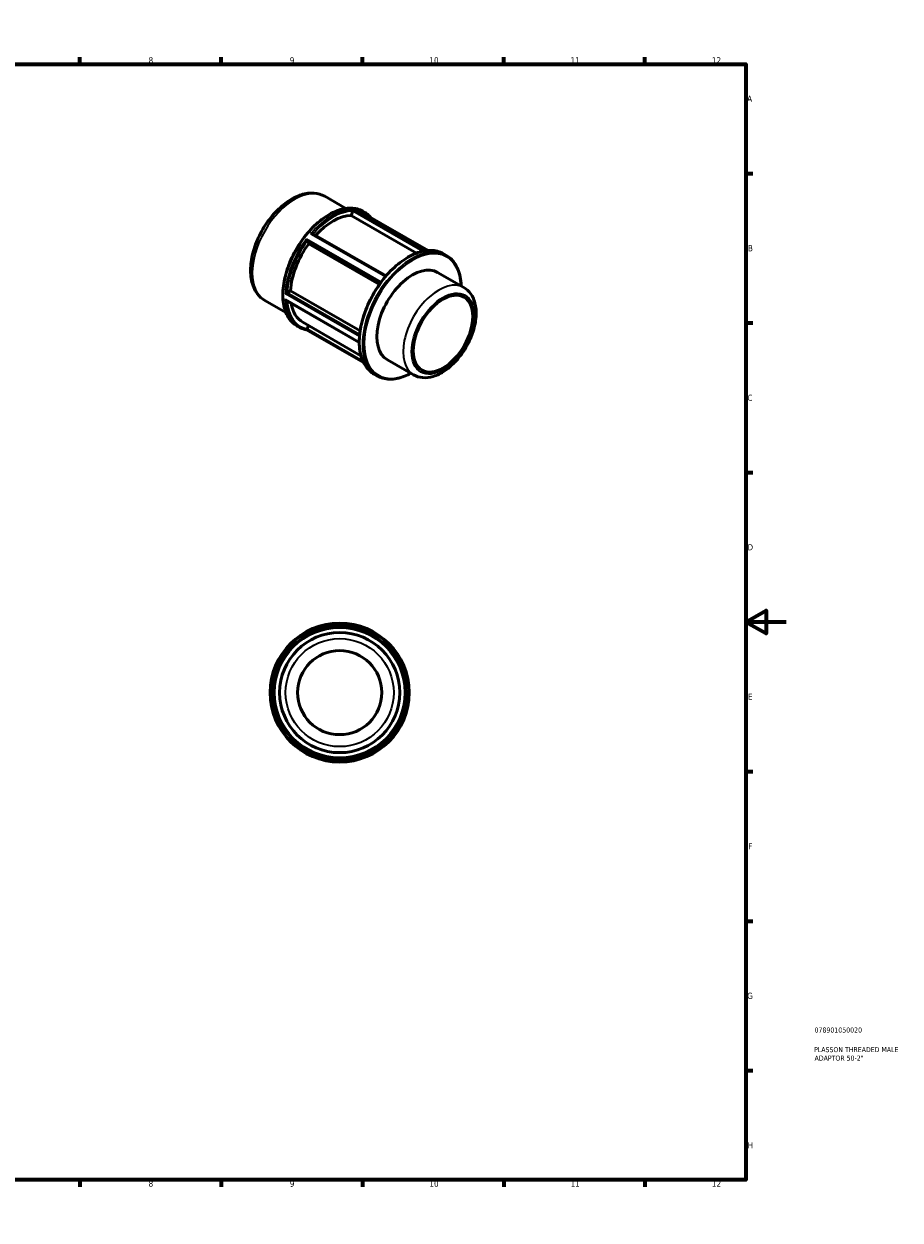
# Model space of a CAD drawing. Header units: millimetres. Extents: x 0 to 898, y 0 to 594.
# Tile 3 of 3: x 463 to 898, y 0 to 594. Entities that reach past the tile are written whole.
import ezdxf

# ---------------------------------------------------------------- set-up
doc = ezdxf.new("R2010")
doc.units = ezdxf.units.MM
for name, color, linetype, lineweight in [('Border (ANSI)', 7, 'Continuous', 70), ('Title (ISO)', 7, 'Continuous', 50), ('Visible (ANSI)', 7, 'Continuous', 50), ('Visible Narrow (ANSI)', 7, 'Continuous', 35)]:
    doc.layers.add(name, color=color, linetype=linetype, lineweight=lineweight)
doc.styles.add('Note Text (ANSI)', font='tahoma.ttf')
doc.styles.add('Note Text (ISO)', font='tahoma.ttf')

# ---------------------------------------------------------------- blocks, each defined once
blk = doc.blocks.new('Borders Default Border')
at = {"layer": 'Border (ANSI)'}
for p, q in [((70.08, 574), (70.08, 577.45)), ((140.17, 574), (140.17, 577.45)), ((210.25, 574), (210.25, 577.45)), ((280.33, 574), (280.33, 577.45)), ((350.42, 574), (350.42, 577.45)), ((490.58, 574), (490.58, 577.45)), ((560.67, 574), (560.67, 577.45)), ((630.75, 574), (630.75, 577.45)), ((700.83, 574), (700.83, 577.45)), ((770.92, 574), (770.92, 577.45)), ((20, 519.75), (16.55, 519.75)), ((821, 519.75), (824.45, 519.75)), ((20, 445.5), (16.55, 445.5)), ((821, 445.5), (824.45, 445.5)), ((20, 371.25), (16.55, 371.25)), ((821, 371.25), (824.45, 371.25)), ((20, 222.75), (16.55, 222.75)), ((821, 222.75), (824.45, 222.75)), ((20, 148.5), (16.55, 148.5)), ((821, 148.5), (824.45, 148.5)), ((20, 74.25), (16.55, 74.25)), ((821, 74.25), (824.45, 74.25)), ((70.08, 20), (70.08, 16.55)), ((140.17, 20), (140.17, 16.55)), ((210.25, 20), (210.25, 16.55)), ((280.33, 20), (280.33, 16.55)), ((350.42, 20), (350.42, 16.55)), ((490.58, 20), (490.58, 16.55)), ((560.67, 20), (560.67, 16.55)), ((630.75, 20), (630.75, 16.55)), ((700.83, 20), (700.83, 16.55)), ((770.92, 20), (770.92, 16.55))]:
    blk.add_line(p, q, dxfattribs=at)
at = {"layer": 'Border (ANSI)', "flags": 128}
for points in [[(420.5, 594), (420.5, 574), (414.73, 584), (426.27, 584), (420.5, 574)], [(20, 20), (20, 574), (821, 574), (821, 20), (20, 20)], [(0, 297), (20, 297), (10, 302.77), (10, 291.23), (20, 297)], [(841, 297), (821, 297), (831, 302.77), (831, 291.23), (821, 297)], [(420.5, 0), (420.5, 20), (414.73, 10), (426.27, 10), (420.5, 20)]]:
    blk.add_lwpolyline(points, dxfattribs=at)
at = {"layer": 'Border (ANSI)', "attachment_point": 7, "style": 'Note Text (ANSI)'}
for s, insert, char_height in [('1', (34.35, 574.4), 3.05), ('2', (104.2, 574.4), 3.05), ('3', (174.26, 574.34), 3.05), ('4', (244.23, 574.4), 3.05), ('5', (314.48, 574.34), 3.05), ('6', (384.49, 574.34), 3.05), ('7', (454.6, 574.4), 3.05), ('8', (524.63, 574.33), 3.05), ('9', (594.7, 574.34), 3.05), ('10', (663.96, 574.34), 3.048), ('11', (734.04, 574.4), 3.048), ('12', (804.13, 574.4), 3.048), ('A', (16.78, 555.35), 3.05), ('A', (821.63, 555.35), 3.05), ('B', (17.15, 481.1), 3.05), ('B', (821.99, 481.1), 3.05), ('C', (16.95, 406.8), 3.05), ('C', (821.8, 406.8), 3.05), ('D', (16.96, 332.6), 3.05), ('D', (821.81, 332.6), 3.05), ('E', (17.21, 258.35), 3.05), ('E', (822.05, 258.35), 3.05), ('F', (17.29, 184.1), 3.05), ('F', (822.14, 184.1), 3.05), ('G', (16.81, 109.79), 3.05), ('G', (821.66, 109.79), 3.05), ('H', (16.97, 35.6), 3.05), ('H', (821.81, 35.6), 3.05), ('1', (34.35, 16.55), 3.05), ('2', (104.2, 16.55), 3.05), ('3', (174.26, 16.49), 3.05), ('4', (244.23, 16.55), 3.05), ('5', (314.48, 16.49), 3.05), ('6', (384.49, 16.49), 3.05), ('7', (454.6, 16.55), 3.05), ('8', (524.63, 16.48), 3.05), ('9', (594.7, 16.49), 3.05), ('10', (663.96, 16.49), 3.048), ('11', (734.04, 16.55), 3.048), ('12', (804.13, 16.55), 3.048)]:
    blk.add_mtext(s, dxfattribs=dict(at, insert=insert, char_height=char_height))
blk = doc.blocks.new('Title Blocks ISO')
at = {"layer": 'Title (ISO)', "color": 232, "true_color": 0xca0064, "style": 'Note Text (ISO)'}
for tag, p in [('PART_NUMBER_001', (34.08, 73.13)), ('DESCRIPTION_001', (33.84, 63.4)), ('DESCRIPTION_002', (34.09, 59.18))]:
    blk.add_attdef(tag, p, '', height=2.5, dxfattribs=at)

msp = doc.modelspace()

# ---------------------------------------------------------------- linework, layer by layer
at = {"layer": 'Visible (ANSI)'}
for p, q in [((612.046, 508.386), (622.495, 502.369)), ((625.109, 498.895), (625.955, 501.076)), ((628.485, 501.587), (663.36, 481.504)), ((630.939, 500.946), (632.006, 500.332)), ((657.591, 480.19), (625.109, 498.895)), ((606.071, 489.78), (642.442, 468.836)), ((604.1, 484.847), (603.255, 486.054)), ((639.177, 464.648), (604.1, 484.847)), ((670.961, 479.875), (672.387, 479.054)), ((668.068, 470.578), (681.092, 463.078)), ((593.365, 460.553), (595.056, 461.527)), ((595.056, 461.527), (629.596, 441.637)), ((582.297, 456.726), (592.746, 450.709)), ((592.898, 456.691), (629.176, 435.8)), ((601.19, 445.846), (630.032, 429.237)), ((598.215, 444.119), (599.281, 443.506)), ((602.976, 442.151), (631.304, 425.837)), ((603.255, 442.544), (603.924, 444.271)), ((643.116, 427.249), (656.141, 419.749)), ((636.527, 420.081), (637.954, 419.259))]:
    msp.add_line(p, q, dxfattribs=at)
for radius in [34.5, 32.788, 29.807, 20.865]:
    msp.add_circle((619.464, 261.927), radius, dxfattribs=at)
for centre, major_axis, start_param, end_param in [((616.065, 471.676), (14.875, 25.83), 0.3399513, 1.2035659), ((616.065, 471.676), (-14.875, -25.83), 4.5287415, 5.4157679), ((655.592, 448.914), (12.476, 21.665), 0, 3.1415927), ((616.065, 471.676), (-14.875, -25.83), 5.6799921, 6.2831853)]:
    msp.add_ellipse(centre, major_axis=major_axis, ratio=0.5780931, start_param=start_param, end_param=end_param, dxfattribs=at)
msp.add_ellipse((670.724, 440.2), major_axis=(-10.412, -18.081), ratio=0.5780931, dxfattribs=at)
for points, knots in [([(612.046, 508.386), (610.438, 509.313), (608.615, 509.851), (604.675, 510.154), (602.55, 509.86), (598.071, 508.446), (595.713, 507.231), (591.105, 504.006), (588.86, 501.974), (584.747, 497.344), (582.878, 494.751), (579.678, 489.259), (578.346, 486.362), (576.342, 480.52), (575.672, 477.574), (575.093, 471.888), (575.188, 469.148), (576.224, 464.194), (577.151, 461.962), (579.551, 458.731), (580.83, 457.57), (582.297, 456.726)], [5.4997209, 5.4997209, 5.4997209, 5.4997209, 5.7692038, 5.7692038, 6.061863, 6.061863, 6.3900213, 6.3900213, 6.727103, 6.727103, 7.061754, 7.061754, 7.3950061, 7.3950061, 7.729515, 7.729515, 8.066545, 8.066545, 8.3956026, 8.3956026, 8.6413135, 8.6413135, 8.6413135, 8.6413135]), ([(630.939, 500.946), (629.187, 501.955), (627.164, 502.489), (622.762, 502.569), (620.376, 502.094), (615.468, 500.172), (612.943, 498.707), (608.035, 494.94), (605.653, 492.637), (601.275, 487.433), (599.279, 484.534), (595.869, 478.431), (594.455, 475.228), (592.352, 468.834), (591.663, 465.644), (591.086, 459.593), (591.198, 456.733), (592.231, 451.636), (593.15, 449.398), (595.475, 446.138), (596.749, 444.964), (598.215, 444.119)], [5.4997209, 5.4997209, 5.4997209, 5.4997209, 5.8086362, 5.8086362, 6.1250068, 6.1250068, 6.4475238, 6.4475238, 6.7705055, 6.7705055, 7.0929713, 7.0929713, 7.4152411, 7.4152411, 7.7377675, 7.7377675, 8.0608057, 8.0608057, 8.3829441, 8.3829441, 8.6413135, 8.6413135, 8.6413135, 8.6413135]), ([(625.968, 501.111), (625.985, 501.164), (626.001, 501.219), (626.033, 501.336), (626.048, 501.398), (626.077, 501.532), (626.089, 501.6), (626.102, 501.704), (626.105, 501.744), (626.108, 501.813), (626.106, 501.841), (626.102, 501.864), (626.102, 501.864), (626.102, 501.865)], [-0.1103731, -0.1103731, -0.1103731, -0.1103731, -0.09322071, -0.09322071, -0.07272428, -0.07272428, -0.04478063, -0.04478063, -0.02279429, -0.02279429, 0, 0, 0.00049049, 0.00049049, 0.00049049, 0.00049049]), ([(628.333, 501.66), (628.335, 501.66), (628.336, 501.659), (628.388, 501.638), (628.438, 501.614), (628.485, 501.587)], [-0.268754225, -0.268754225, -0.268754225, -0.268754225, -0.268153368, -0.268153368, -0.247861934, -0.247861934, -0.247861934, -0.247861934]), ([(635.032, 497.817), (634.788, 498.1), (634.533, 498.369), (633.579, 499.29), (632.822, 499.862), (632.006, 500.332)], [5.30060352, 5.30060352, 5.30060352, 5.30060352, 5.3558765, 5.3558765, 5.49972085, 5.49972085, 5.49972085, 5.49972085]), ([(605.185, 489.819), (605.186, 489.819), (605.188, 489.82), (605.273, 489.84), (605.36, 489.856), (605.53, 489.873), (605.615, 489.876), (605.783, 489.867), (605.867, 489.855), (605.99, 489.82), (606.034, 489.802), (606.071, 489.78)], [-0.26875423, -0.26875423, -0.26875423, -0.26875423, -0.26815337, -0.26815337, -0.2358103, -0.2358103, -0.20497559, -0.20497559, -0.17312981, -0.17312981, -0.1529025, -0.1529025, -0.1529025, -0.1529025]), ([(603.24, 486.074), (603.217, 486.104), (603.195, 486.142), (603.147, 486.24), (603.122, 486.301), (603.07, 486.45), (603.044, 486.541), (603.006, 486.701), (602.992, 486.771), (602.969, 486.908), (602.96, 486.976), (602.954, 487.042), (602.954, 487.044), (602.954, 487.045)], [-0.1103731, -0.1103731, -0.1103731, -0.1103731, -0.09322071, -0.09322071, -0.07272428, -0.07272428, -0.04478063, -0.04478063, -0.02279429, -0.02279429, 0, 0, 0.00049049, 0.00049049, 0.00049049, 0.00049049]), ([(670.961, 479.875), (669.117, 480.937), (666.987, 481.498), (662.355, 481.578), (659.844, 481.077), (654.68, 479.051), (652.024, 477.508), (646.861, 473.541), (644.356, 471.117), (639.751, 465.641), (637.652, 462.59), (634.065, 456.167), (632.578, 452.797), (630.366, 446.069), (629.642, 442.714), (629.035, 436.349), (629.153, 433.341), (630.239, 427.982), (631.204, 425.63), (633.647, 422.202), (634.987, 420.968), (636.527, 420.081)], [5.4997209, 5.4997209, 5.4997209, 5.4997209, 5.8091632, 5.8091632, 6.1257348, 6.1257348, 6.4481346, 6.4481346, 6.7709665, 6.7709665, 7.093308, 7.093308, 7.4154638, 7.4154638, 7.7378637, 7.7378637, 8.0607505, 8.0607505, 8.3827872, 8.3827872, 8.6413135, 8.6413135, 8.6413135, 8.6413135]), ([(679.728, 463.864), (679.682, 465.481), (679.512, 467.026), (678.676, 471.152), (677.71, 473.505), (675.267, 476.932), (673.928, 478.166), (672.387, 479.054)], [4.74458275, 4.74458275, 4.74458275, 4.74458275, 4.9191578, 4.9191578, 5.24119459, 5.24119459, 5.49972085, 5.49972085, 5.49972085, 5.49972085]), ([(592.495, 460.078), (592.496, 460.078), (592.497, 460.079), (592.544, 460.106), (592.598, 460.138), (592.714, 460.203), (592.776, 460.239), (592.912, 460.313), (592.986, 460.354), (593.118, 460.425), (593.175, 460.455), (593.268, 460.503), (593.304, 460.521), (593.336, 460.538)], [-0.26875422, -0.26875422, -0.26875422, -0.26875422, -0.26815337, -0.26815337, -0.2358103, -0.2358103, -0.20497559, -0.20497559, -0.17312981, -0.17312981, -0.14928929, -0.14928929, -0.13292487, -0.13292487, -0.13292487, -0.13292487]), ([(656.141, 419.749), (657.496, 418.969), (659.026, 418.507), (662.323, 418.217), (664.097, 418.44), (667.852, 419.564), (669.836, 420.556), (673.724, 423.214), (675.623, 424.906), (679.101, 428.77), (680.681, 430.937), (683.385, 435.532), (684.512, 437.959), (686.211, 442.865), (686.781, 445.344), (687.277, 450.15), (687.199, 452.476), (686.31, 456.691), (685.515, 458.601), (683.446, 461.363), (682.349, 462.355), (681.092, 463.078)], [2.3581282, 2.3581282, 2.3581282, 2.3581282, 2.6203423, 2.6203423, 2.9067564, 2.9067564, 3.2344659, 3.2344659, 3.5748863, 3.5748863, 3.9126758, 3.9126758, 4.2487104, 4.2487104, 4.5861944, 4.5861944, 4.9265758, 4.9265758, 5.2565169, 5.2565169, 5.4997209, 5.4997209, 5.4997209, 5.4997209]), ([(592.898, 456.691), (592.861, 456.712), (592.824, 456.737), (592.734, 456.808), (592.681, 456.858), (592.583, 456.969), (592.538, 457.031), (592.497, 457.096), (592.496, 457.098), (592.495, 457.099)], [-0.058400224, -0.058400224, -0.058400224, -0.058400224, -0.044780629, -0.044780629, -0.022794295, -0.022794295, 0, 0, 0.000490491, 0.000490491, 0.000490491, 0.000490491]), ([(599.281, 443.506), (599.508, 443.375), (599.738, 443.253), (600.208, 443.024), (600.447, 442.917), (600.934, 442.72), (601.181, 442.629), (601.683, 442.465), (601.937, 442.39), (602.454, 442.258), (602.715, 442.2), (602.98, 442.15)], [2.3581282, 2.3581282, 2.3581282, 2.3581282, 2.39799628, 2.39799628, 2.43786435, 2.43786435, 2.47773243, 2.47773243, 2.5176005, 2.5176005, 2.55746858, 2.55746858, 2.55746858, 2.55746858]), ([(602.98, 442.15), (602.982, 442.149), (602.984, 442.149), (603, 442.15), (603.018, 442.159), (603.061, 442.199), (603.086, 442.231), (603.138, 442.31), (603.162, 442.352), (603.205, 442.434), (603.223, 442.471), (603.24, 442.509)], [-0.24069981, -0.24069981, -0.24069981, -0.24069981, -0.2358103, -0.2358103, -0.20497559, -0.20497559, -0.17312981, -0.17312981, -0.14928929, -0.14928929, -0.13292487, -0.13292487, -0.13292487, -0.13292487]), ([(637.954, 419.259), (639.798, 418.197), (641.927, 417.637), (646.56, 417.556), (649.071, 418.058), (652.673, 419.471), (653.725, 419.964), (654.776, 420.535)], [2.3581282, 2.3581282, 2.3581282, 2.3581282, 2.66757059, 2.66757059, 2.9841421, 2.9841421, 3.1132663, 3.1132663, 3.1132663, 3.1132663])]:
    msp.add_open_spline(points, degree=3, knots=knots, dxfattribs=at)
for points in [[(625.955, 501.076), (625.959, 501.087), (625.964, 501.099), (625.968, 501.111)], [(603.255, 486.054), (603.25, 486.06), (603.245, 486.067), (603.24, 486.074)], [(593.336, 460.538), (593.346, 460.543), (593.356, 460.548), (593.365, 460.553)], [(603.24, 442.509), (603.245, 442.521), (603.25, 442.533), (603.255, 442.544)]]:
    msp.add_open_spline(points, degree=3, dxfattribs=at)
at = {"layer": 'Visible Narrow (ANSI)'}
for p, q in [((625.968, 501.111), (660.688, 481.117)), ((661.773, 481.323), (626.102, 501.865)), ((628.333, 501.66), (663.338, 481.502)), ((605.185, 489.819), (642.172, 468.519)), ((639.963, 465.733), (602.954, 487.045)), ((603.24, 486.074), (639.547, 465.166)), ((592.495, 460.078), (629.283, 438.893)), ((629.364, 439.791), (593.336, 460.538)), ((629.175, 435.977), (592.495, 457.099)), ((630.979, 426.536), (603.24, 442.509))]:
    msp.add_line(p, q, dxfattribs=at)
for radius in [33.904, 32.192, 26.826]:
    msp.add_circle((619.464, 261.927), radius, dxfattribs=at)
for centre, major_axis, start_param, end_param in [((597.172, 482.556), (-14.875, -25.83), 3.1415927, 6.2831853), ((614.577, 472.533), (-16.362, -28.413), 3.1415927, 6.2831853), ((615.643, 471.919), (16.362, 28.413), 0.3154499, 1.2514791), ((616.065, 471.676), (16.065, 27.897), 0.3340077, 1.23191), ((615.643, 471.919), (16.362, 28.413), 0, 0.2042815), ((616.065, 471.676), (16.065, 27.897), 6.2157264, 6.3506442), ((615.643, 471.919), (-16.362, -28.413), 4.5042401, 5.4402693), ((616.065, 471.676), (16.065, 27.897), 1.3812052, 2.2801188), ((653.744, 449.978), (-17.217, -29.897), 3.1415927, 6.2831853), ((655.171, 449.157), (17.217, 29.897), 0, 3.1415927), ((655.592, 448.914), (-16.919, -29.381), 2.3999785, 7.0247995), ((668.617, 441.414), (12.476, 21.665), 0, 3.1415927), ((615.643, 471.919), (-16.362, -28.413), 5.5514376, 6.2831853), ((616.065, 471.676), (-16.065, -27.897), 5.579598, 6.468909)]:
    msp.add_ellipse(centre, major_axis=major_axis, ratio=0.5780931, start_param=start_param, end_param=end_param, dxfattribs=at)
msp.add_ellipse((670.724, 440.2), major_axis=(-10.988, -19.082), ratio=0.5780931, dxfattribs=at)

# ---------------------------------------------------------------- block references
msp.add_blockref('Borders Default Border', (0, 0))
msp.add_blockref('Title Blocks ISO', (821, 20)).add_auto_attribs({'PART_NUMBER_001': '078901050020', 'DESCRIPTION_001': 'PLASSON THREADED MALE', 'DESCRIPTION_002': 'ADAPTOR 50-2"'})

doc.saveas('drawing.dxf')
